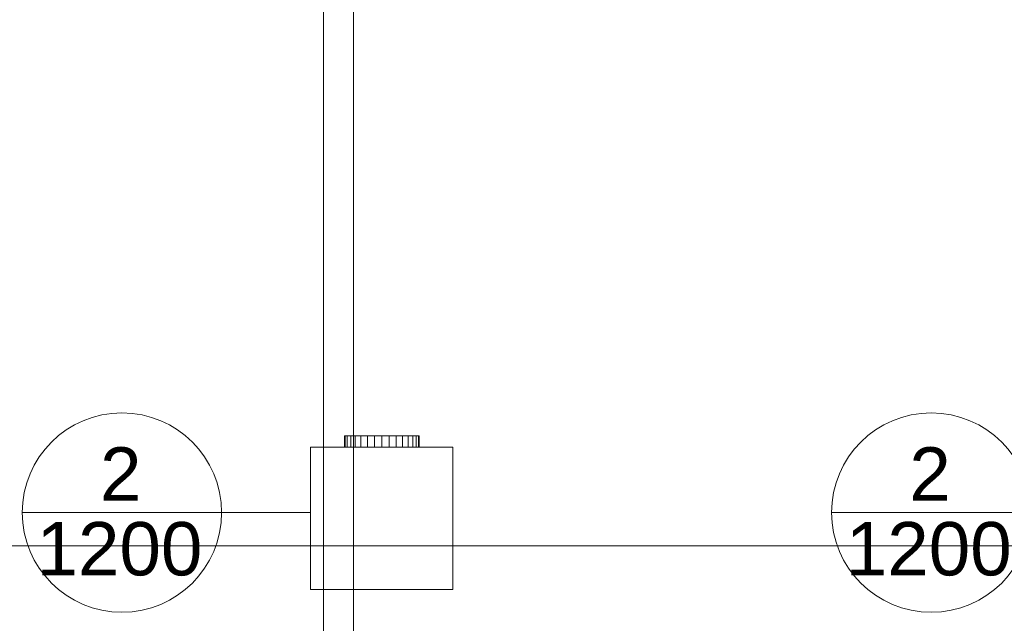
# Model space of a CAD drawing. Header units: metres. Extents: x 2.9 to 42.3, y -72.9 to -49.3.
# Tile 242 of 256: x 25 to 29.1, y -66.7 to -64.2. Entities that reach past the tile are written whole.
import ezdxf

# ---------------------------------------------------------------- set-up
doc = ezdxf.new("R2010")
doc.units = ezdxf.units.M
doc.linetypes.add('Oculto 1_5', pattern=[0.0022, 0.0015, -0.0007])
for name, color, linetype, lineweight in [('A-DETL', 7, 'Oculto 1_5', 18), ('A-GENM', 7, 'Continuous', 18), ('G-ANNO-SYMB', 7, 'Continuous', 9), ('G-IMPT', 7, 'Continuous', 18)]:
    doc.layers.add(name, color=color, linetype=linetype, lineweight=lineweight)
doc.layers.add('M-HVAC-CDFF-IDEN', color=1, linetype='Continuous', lineweight=9, true_color=0xff0000)
doc.styles.add('Arial_2', font='arial.ttf', dxfattribs={"height": 0.225})

# ---------------------------------------------------------------- blocks, each defined once
blk = doc.blocks.new('Modelos genéricos 24 - Modelos genéricos 2-6876269-2PAV')
at = {"layer": 'A-GENM', "color": 253, "true_color": 0xaaaaaa}
for p, q in [((26.2673, -67.6707), (26.2673, -61.4605)), ((26.3937, -61.4605), (26.3937, -67.6707))]:
    blk.add_line(p, q, dxfattribs=at)
blk = doc.blocks.new('4 GRE - ESCOLA DE CINEMA E AUDIOVISUAL CINE REX R07_rvt-1-2PAV')
at = {"layer": 'A-GENM', "color": 253, "lineweight": 18, "true_color": 0xaaaaaa}
blk.add_blockref('Modelos genéricos 24 - Modelos genéricos 2-6876269-2PAV', (0, 0), dxfattribs=at)
blk = doc.blocks.new('VD-HM 600 - TROX_VD-H_600_dxf_QMODEL_ea4a9665_03a1_4a21_9de9_3bffcf8ca7c3-806091-2PAV')
at = {"layer": 'G-IMPT', "color": 1, "true_color": 0xff0000}
for p, q in [((0.324, 0.3), (-0.276, 0.3)), ((-0.276, 0.3), (-0.276, -0.3)), ((0.324, 0.3), (0.324, -0.3)), ((-0.324, 0.1545), (-0.324, 0.1575)), ((-0.276, 0.1575), (-0.324, 0.1575)), ((-0.324, 0.1455), (-0.324, 0.1545)), ((-0.276, 0.1545), (-0.324, 0.1545)), ((-0.324, 0.131), (-0.324, 0.1455)), ((-0.276, 0.1455), (-0.324, 0.1455)), ((-0.324, 0.1114), (-0.324, 0.131)), ((-0.276, 0.131), (-0.324, 0.131)), ((-0.324, 0.0875), (-0.324, 0.1114)), ((-0.276, 0.1114), (-0.324, 0.1114)), ((-0.324, 0.0603), (-0.324, 0.0875)), ((-0.276, 0.0875), (-0.324, 0.0875)), ((-0.324, 0.0307), (-0.324, 0.0603)), ((-0.276, 0.0603), (-0.324, 0.0603)), ((-0.324, 0.0307), (-0.324, 0)), ((-0.276, 0.0307), (-0.324, 0.0307)), ((-0.324, 0), (-0.324, -0.0307)), ((-0.276, 0), (-0.324, 0)), ((-0.324, -0.0603), (-0.324, -0.0307)), ((-0.276, -0.0307), (-0.324, -0.0307)), ((-0.324, -0.0875), (-0.324, -0.0603)), ((-0.276, -0.0603), (-0.324, -0.0603)), ((-0.324, -0.1114), (-0.324, -0.0875)), ((-0.276, -0.0875), (-0.324, -0.0875)), ((-0.324, -0.131), (-0.324, -0.1114)), ((-0.276, -0.1114), (-0.324, -0.1114)), ((-0.324, -0.1455), (-0.324, -0.131)), ((-0.276, -0.131), (-0.324, -0.131)), ((-0.324, -0.1545), (-0.324, -0.1455)), ((-0.276, -0.1455), (-0.324, -0.1455)), ((-0.324, -0.1575), (-0.324, -0.1545)), ((-0.276, -0.1545), (-0.324, -0.1545)), ((-0.276, -0.1575), (-0.324, -0.1575)), ((0.324, -0.3), (-0.276, -0.3))]:
    blk.add_line(p, q, dxfattribs=at)
blk = doc.blocks.new('VD-HM 600 - TROX_VD-H_600_dxf-806090-2PAV')
blk.add_blockref('VD-HM 600 - TROX_VD-H_600_dxf_QMODEL_ea4a9665_03a1_4a21_9de9_3bffcf8ca7c3-806091-2PAV', (0, 0))
blk = doc.blocks.new('VD-HM 600 - TROX_VD-H_600_dxf_QMODEL_ea4a9665_03a1_4a21_9de9_3bffcf8ca7c3-V97-2PAV')
at = {"layer": 'A-DETL', "color": 1, "linetype": 'Continuous', "true_color": 0xff0000}
for p, q in [((-0.276, 0.1545), (-0.324, 0.1545)), ((-0.276, 0.1455), (-0.324, 0.1455)), ((-0.276, 0.131), (-0.324, 0.131)), ((-0.276, 0.1114), (-0.324, 0.1114)), ((-0.276, 0.0875), (-0.324, 0.0875)), ((-0.276, 0.0603), (-0.324, 0.0603)), ((-0.276, 0.0307), (-0.324, 0.0307)), ((-0.276, 0), (-0.324, 0)), ((-0.276, -0.0307), (-0.324, -0.0307)), ((-0.276, -0.0603), (-0.324, -0.0603)), ((-0.276, -0.0875), (-0.324, -0.0875)), ((-0.276, -0.1114), (-0.324, -0.1114)), ((-0.276, -0.131), (-0.324, -0.131)), ((-0.276, -0.1455), (-0.324, -0.1455)), ((-0.276, -0.1545), (-0.324, -0.1545))]:
    blk.add_line(p, q, dxfattribs=at)
at = {"layer": 'G-IMPT', "color": 1, "true_color": 0xff0000}
for p, q in [((0.324, 0.3), (-0.276, 0.3)), ((-0.276, 0.3), (-0.276, -0.3)), ((0.324, 0.3), (0.324, -0.3)), ((-0.324, 0.1545), (-0.324, 0.1575)), ((-0.276, 0.1575), (-0.324, 0.1575)), ((-0.324, 0.1455), (-0.324, 0.1545)), ((-0.276, 0.1545), (-0.324, 0.1545)), ((-0.324, 0.131), (-0.324, 0.1455)), ((-0.276, 0.1455), (-0.324, 0.1455)), ((-0.324, 0.1114), (-0.324, 0.131)), ((-0.276, 0.131), (-0.324, 0.131)), ((-0.324, 0.0875), (-0.324, 0.1114)), ((-0.276, 0.1114), (-0.324, 0.1114)), ((-0.324, 0.0603), (-0.324, 0.0875)), ((-0.276, 0.0875), (-0.324, 0.0875)), ((-0.324, 0.0307), (-0.324, 0.0603)), ((-0.276, 0.0603), (-0.324, 0.0603)), ((-0.324, 0.0307), (-0.324, 0)), ((-0.276, 0.0307), (-0.324, 0.0307)), ((-0.324, 0), (-0.324, -0.0307)), ((-0.276, 0), (-0.324, 0)), ((-0.324, -0.0603), (-0.324, -0.0307)), ((-0.276, -0.0307), (-0.324, -0.0307)), ((-0.324, -0.0875), (-0.324, -0.0603)), ((-0.276, -0.0603), (-0.324, -0.0603)), ((-0.324, -0.1114), (-0.324, -0.0875)), ((-0.276, -0.0875), (-0.324, -0.0875)), ((-0.324, -0.131), (-0.324, -0.1114)), ((-0.276, -0.1114), (-0.324, -0.1114)), ((-0.324, -0.1455), (-0.324, -0.131)), ((-0.276, -0.131), (-0.324, -0.131)), ((-0.324, -0.1545), (-0.324, -0.1455)), ((-0.276, -0.1455), (-0.324, -0.1455)), ((-0.324, -0.1575), (-0.324, -0.1545)), ((-0.276, -0.1545), (-0.324, -0.1545)), ((-0.276, -0.1575), (-0.324, -0.1575)), ((0.324, -0.3), (-0.276, -0.3))]:
    blk.add_line(p, q, dxfattribs=at)
blk = doc.blocks.new('VD-HM 600 - TROX_VD-H_600_dxf-V110-2PAV')
for name in ['VD-HM 600 - TROX_VD-H_600_dxf_QMODEL_ea4a9665_03a1_4a21_9de9_3bffcf8ca7c3-806091-2PAV', 'VD-HM 600 - TROX_VD-H_600_dxf_QMODEL_ea4a9665_03a1_4a21_9de9_3bffcf8ca7c3-V97-2PAV']:
    blk.add_blockref(name, (0, 0))
blk = doc.blocks.new('VD-HM 600 - VD-HM 600-V111-2PAV')
for name in ['VD-HM 600 - TROX_VD-H_600_dxf-806090-2PAV', 'VD-HM 600 - TROX_VD-H_600_dxf-V110-2PAV']:
    blk.add_blockref(name, (-0.02375, 0))
blk = doc.blocks.new('M_Identificador de terminal de ar_BTS - Em caixas-852561-2PAV')
at = {"layer": 'M-HVAC-CDFF-IDEN'}
blk.add_line((-0.0056, 0), (0.0056, 0), dxfattribs=at)
blk.add_circle((0, 0), 0.0056, dxfattribs=at)

msp = doc.modelspace()

# ---------------------------------------------------------------- linework, layer by layer
at = {"layer": 'G-ANNO-SYMB'}
msp.add_line((4.1178, -66.3976), (40.6306, -66.3976), dxfattribs=at)
at = {"layer": 'M-HVAC-CDFF-IDEN'}
msp.add_line((26.2127, -66.2569), (25.8377, -66.2569), dxfattribs=at)

# ---------------------------------------------------------------- block references
at = {"lineweight": 5}
msp.add_blockref('4 GRE - ESCOLA DE CINEMA E AUDIOVISUAL CINE REX R07_rvt-1-2PAV', (0, 0), dxfattribs=at)
at = {"layer": 'A-DETL', "color": 1, "linetype": 'Continuous', "true_color": 0xff0000, "rotation": 269.9999999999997}
msp.add_blockref('VD-HM 600 - VD-HM 600-V111-2PAV', (26.5127, -66.2807), dxfattribs=at)
at = {"layer": 'M-HVAC-CDFF-IDEN', "xscale": 74.99999999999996, "yscale": 74.99999999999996, "zscale": 74.99999999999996}
for p in [(25.4177, -66.2569), (28.8283, -66.2569)]:
    msp.add_blockref('M_Identificador de terminal de ar_BTS - Em caixas-852561-2PAV', p, dxfattribs=at)

# ---------------------------------------------------------------- texts
at = {"layer": 'M-HVAC-CDFF-IDEN', "color": 7, "char_height": 0.225, "attachment_point": 1, "style": 'Arial_2'}
for s, insert, width in [('2', (25.3255, -65.9818), 0.216456), ('2', (28.7362, -65.9818), 0.216456), ('1200', (25.0577, -66.2969), 0.865822), ('1200', (28.4684, -66.2969), 0.865822)]:
    msp.add_mtext(s, dxfattribs=dict(at, insert=insert, width=width))

doc.saveas('drawing.dxf')
